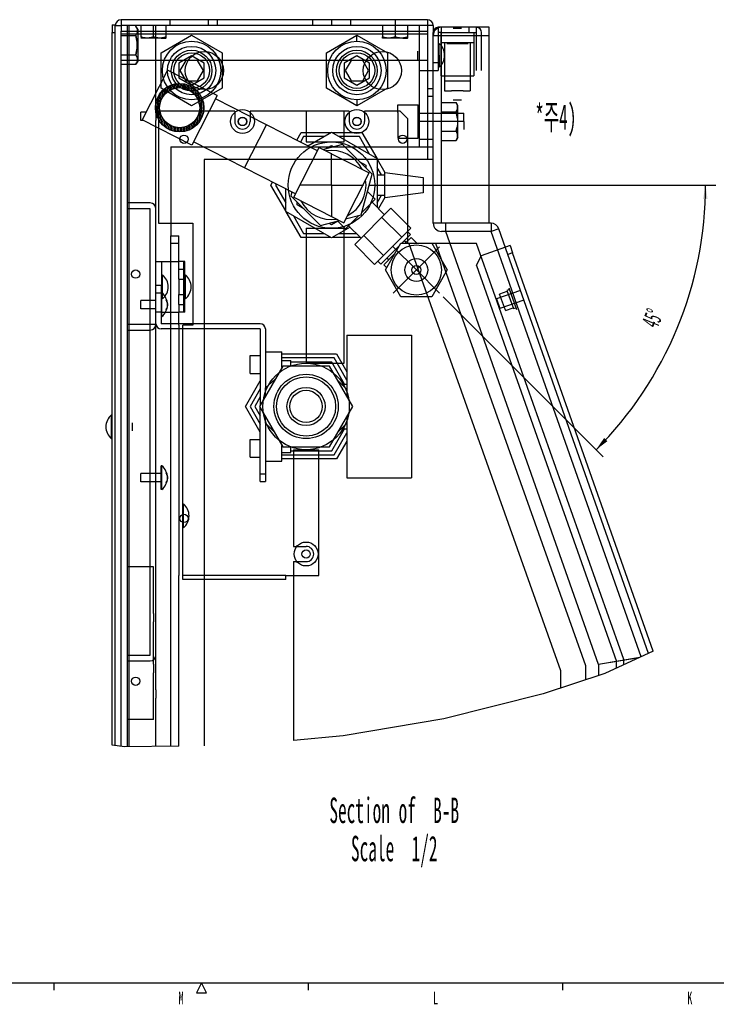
# Model space of a CAD drawing. Header units: millimetres. Extents: x 0 to 4195, y 0 to 2965.
# Tile 3 of 27: x 871 to 1556, y 29 to 996. Entities that reach past the tile are written whole.
import ezdxf

# ---------------------------------------------------------------- set-up
doc = ezdxf.new("R2010")
doc.units = ezdxf.units.MM
doc.header["$LTSCALE"] = 231.275
doc.linetypes.add('CENTER', pattern=[0.6, 0.375, -0.075, 0.075, -0.075])
doc.layers.get('0').update_dxf_attribs({"linetype": 'CONTINUOUS'})
for name, color, linetype in [('02___PRT_ALL_AXES', 7, 'CONTINUOUS'), ('06___PRT_ALL_SURFS', 7, 'CONTINUOUS'), ('7_ALL_FEATURES', 7, 'CONTINUOUS'), ('ALL_AXIS', 7, 'CONTINUOUS'), ('ALL_COSM_SKETCH', 7, 'CONTINUOUS')]:
    doc.layers.add(name, color=color, linetype=linetype)
doc.styles.get("Standard").update_dxf_attribs({"font": 'txt', "width": 0.5})
doc.styles.add('TEXTSTYLE_2', font='txt', dxfattribs={"width": 0.6})
doc.dimstyles.new('DIMSTYLE_5', dxfattribs={"dimtxt": 17.5, "dimasz": 13.8, "dimexe": 2, "dimexo": 1, "dimgap": 3.5, "dimtad": 1, "dimdec": 1, "dimlfac": 0.4, "dimdsep": 46, "dimtxsty": 'Standard', "dimblk": '_FILLED', "dimblk1": '_FILLED', "dimblk2": '_FILLED', "dimcen": 0.09, "dimadec": 3, "dimazin": 2, "dimtp": 0.5, "dimtm": 0.5, "dimtfac": 1, "dimtdec": 65535, "dimtofl": 0, "dimtmove": 0, "dimatfit": 3, "dimldrblk": '_FILLED', "dimfxl": 0, "dimtolj": 1, "dimarcsym": 0})

# ---------------------------------------------------------------- blocks, each defined once
blk = doc.blocks.new('*D15')
at = {"color": 2, "linetype": 'Continuous'}
for p, q in [((1214.13, 833.69), (1555.57, 833.69)), ((1287.55, 723.96), (1444.93, 566.58))]:
    blk.add_line(p, q, dxfattribs=at)
for start, end in [(337.5, 360), (315, 337.5)]:
    blk.add_arc((1177.81, 833.69), 367.76, start, end, dxfattribs=at)
for points in [[(1547.56, 819.85), (1545.57, 833.69), (1543.06, 819.94)], [(1445.81, 585.15), (1437.86, 573.65), (1449.05, 582.03)]]:
    blk.add_solid(points, dxfattribs=at)
at = {"color": 2, "linetype": 'Continuous', "insert": (1485.24, 706.35), "char_height": 17.5, "width": 29.1667, "attachment_point": 2, "rotation": 67.5, "line_spacing_factor": 0.9}
blk.add_mtext('45\\fgdt;{\\fgdt;~}', dxfattribs=at)
blk = doc.blocks.new('_FILLED')
at = {"color": 0, "linetype": 'ByBlock'}
blk.add_solid([(0, 0), (-1, 0.163), (-1, -0.163)], dxfattribs=at)

msp = doc.modelspace()

# ---------------------------------------------------------------- hatches: boundary and pattern name
at = {"linetype": 'Continuous'}
h = msp.add_hatch(dxfattribs=at)
h.set_pattern_fill('DEFAULT__5', color=2, scale=1.465447, angle=85, style=0, pattern_type=0)
h.set_pattern_definition([(85, (0, 0), (-1.4598703, 0.1277221), [])])
edge = h.paths.add_edge_path()
edge.add_arc((1028.5696, 909.7355), 23.8125, 333, 513)
edge.add_arc((1028.5696, 909.7355), 23.8125, 153, 333)
edge.add_arc((1028.5696, 909.7355), 19.6875, 153, 333)
edge.add_arc((1028.5696, 909.7355), 19.6875, 333, 513)

# ---------------------------------------------------------------- linework, layer by layer
at = {"color": 6, "linetype": 'Continuous'}
for p, q in [((962.3132, 991.1921), (962.3132, 983.6921)), ((962.3132, 991.1921), (965.3132, 991.1921)), ((965.3132, 984.9421), (965.3132, 991.1921)), ((992.8132, 996.1921), (971.0632, 996.1921)), ((971.0632, 990.4421), (971.0632, 984.9421)), ((976.8132, 990.4421), (971.0632, 990.4421)), ((1005.3132, 905.3171), (1005.3132, 990.4421)), ((1192.8132, 996.1921), (1012.8132, 996.1921)), ((1015.3132, 978.0864), (1015.3132, 990.4421)), ((1019.0632, 996.1921), (1019.0632, 990.4421)), ((1056.5632, 996.1921), (1056.5632, 990.4421)), ((1065.3132, 996.1921), (1065.3132, 990.4421)), ((1159.0632, 996.1921), (1159.0632, 990.4421)), ((1177.8132, 996.1921), (1177.8132, 990.4421)), ((1196.5632, 996.1921), (1196.5632, 990.4421)), ((1230.3132, 996.1921), (1212.8132, 996.1921)), ((1227.8132, 990.4421), (1227.8132, 979.2029)), ((1240.3132, 996.1921), (1240.3132, 979.2029)), ((1272.0632, 996.1921), (1250.3132, 996.1921)), ((1272.0632, 990.4421), (1264.0632, 990.4421)), ((1272.0632, 990.4421), (1272.0632, 984.6921)), ((1277.8132, 990.4421), (1277.8132, 983.6921)), ((1297.4382, 988.6921), (1282.8132, 988.6921)), ((1332.8132, 988.6921), (1305.6882, 988.6921)), ((1312.8132, 988.6921), (1312.8132, 983.6921)), ((1332.8132, 796.1921), (1332.8132, 988.6921)), ((1011.1066, 978.2139), (1009.0619, 978.0864)), ((1010.3132, 977.9421), (1015.0632, 977.9421)), ((1013.1656, 978.5873), (1011.1041, 978.2136)), ((1015.3132, 979.2029), (1013.1646, 978.587)), ((1013.1656, 978.5873), (1015.3132, 979.2029)), ((1015.3133, 978.0865), (1015.0632, 977.9421)), ((1248.6066, 978.2139), (1246.5619, 978.0864)), ((1247.8132, 977.9421), (1252.5632, 977.9421)), ((1250.6656, 978.5873), (1248.6041, 978.2136)), ((1252.8132, 979.2029), (1250.6646, 978.587)), ((1252.8133, 978.0865), (1252.5632, 977.9421)), ((1285.3132, 983.6921), (1282.8132, 983.6921)), ((1285.8132, 914.956), (1285.8132, 980.6921)), ((1317.8132, 983.6921), (1317.8132, 973.6921)), ((1317.8132, 983.6921), (1320.3132, 983.6921)), ((986.7871, 968.1286), (986.7866, 968.1246)), ((986.9523, 971.1941), (986.9523, 971.1901)), ((1283.5343, 961.1921), (1283.5343, 949.4421)), ((1034.5397, 956.1921), (971.0632, 956.1921)), ((971.0632, 952.4282), (985.5009, 952.4282)), ((1192.4382, 956.1921), (1050.6882, 956.1921)), ((1272.0632, 956.1921), (1208.5867, 956.1921)), ((1282.8132, 949.4421), (1282.8132, 946.1921)), ((1264.0632, 946.1921), (1264.0632, 871.1921)), ((1277.8132, 946.1921), (1282.8132, 946.1921)), ((1289.0632, 936.1921), (1289.0632, 926.1921)), ((1314.0632, 936.1921), (1314.0632, 926.1921)), ((1272.0632, 921.1921), (1277.8132, 921.1921)), ((1289.0632, 926.1921), (1295.8132, 926.1921)), ((1307.3132, 926.1921), (1314.0632, 926.1921)), ((1243.0632, 904.8523), (1243.0632, 912.4421)), ((1243.0632, 912.4421), (1263.0632, 912.4421)), ((1285.8132, 914.956), (1300.2509, 914.956)), ((1300.2509, 914.956), (1301.0516, 913.3433)), ((1301.5366, 911.7987), (1301.5371, 911.7967)), ((1301.7023, 910.266), (1301.7023, 910.264)), ((1152.8132, 906.1921), (1152.8132, 876.1921)), ((1195.3132, 906.1921), (1190.3132, 906.1921)), ((1245.3132, 906.1921), (1210.3132, 906.1921)), ((1263.0632, 904.1921), (1308.0632, 904.1921)), ((1301.0516, 907.1867), (1301.0512, 907.1859)), ((1301.5371, 908.7333), (1301.5366, 908.7313)), ((1308.0632, 896.1921), (1308.0632, 904.1921)), ((1005.3132, 810.4421), (1005.3132, 897.0671)), ((1252.8132, 776.1921), (1252.8132, 898.6921)), ((1243.0632, 887.5318), (1243.0632, 879.9421)), ((1300.2509, 886.8101), (1301.0516, 885.1975)), ((1301.5366, 883.6529), (1301.5371, 883.6509)), ((1301.5371, 880.5874), (1301.5366, 880.5854)), ((1301.7023, 882.1202), (1301.7023, 882.1182)), ((1019.8132, 871.1921), (1272.0632, 871.1921)), ((1152.8132, 876.1921), (1190.3132, 876.1921)), ((1243.0632, 879.9421), (1263.0632, 879.9421)), ((1264.0632, 878.6921), (1277.8132, 878.6921)), ((1285.8132, 796.1921), (1285.8132, 877.4282)), ((1285.8132, 877.4282), (1300.2509, 877.4282)), ((1301.0516, 879.0409), (1301.0512, 879.04)), ((1052.8132, 858.6921), (1052.8132, 282.6208)), ((1277.8132, 796.1921), (1277.8132, 858.6921)), ((1019.8132, 737.8171), (1019.8132, 783.6921)), ((1027.8132, 741.1921), (1027.8132, 783.6921)), ((1152.8132, 791.1921), (1152.8132, 658.6921)), ((1152.8132, 791.1921), (1190.3132, 791.1921)), ((1352.7385, 736.9501), (1334.6531, 788.1921)), ((1351.1299, 765.5447), (1342.197, 790.8546)), ((1027.8132, 776.1921), (1019.8132, 776.1921)), ((1253.9972, 776.1921), (1252.8132, 776.1921)), ((1494.0473, 375.6352), (1355.8449, 767.2088)), ((1011.0632, 758.6921), (1027.8132, 758.6921)), ((1027.8132, 751.1921), (1033.5632, 751.1921)), ((1019.8132, 562.8171), (1019.8132, 729.5671)), ((1027.8132, 716.1921), (1027.8132, 726.1921)), ((1011.0632, 708.6921), (1027.8132, 708.6921)), ((1027.8132, 696.1921), (1027.8132, 708.6921)), ((1356.6491, 712.3491), (1359.0066, 713.1812)), ((1482.1943, 370.1586), (1362.7231, 708.6604)), ((1152.8132, 658.6921), (1165.3132, 658.6921)), ((1140.3132, 573.6921), (1140.3132, 478.6921)), ((1140.3132, 573.6921), (1165.3132, 573.6921)), ((1019.8132, 512.8171), (1019.8132, 554.5671)), ((1019.8132, 282.208), (1019.8132, 504.5671)), ((1002.8132, 412.8171), (1002.8132, 458.6921)), ((1140.3132, 463.6921), (1140.3132, 288.0312)), ((1027.8132, 282.3081), (1027.8132, 449.9421)), ((1132.8132, 449.9421), (1031.5632, 449.9421)), ((1132.8132, 446.1921), (1031.5632, 446.1921)), ((1002.8132, 362.8171), (1002.8132, 404.5671)), ((1005.3132, 337.8171), (1005.3132, 371.9421)), ((1440.3132, 362.6274), (1440.3132, 351.6356)), ((1002.8132, 308.6921), (1002.8132, 354.5671)), ((1005.3132, 282.0266), (1005.3132, 329.5671))]:
    msp.add_line(p, q, dxfattribs=at)
at = {"color": 7, "linetype": 'Continuous'}
for p, q in [((965.3132, 990.4421), (971.0632, 990.4421)), ((971.0632, 996.1921), (971.0632, 990.4421)), ((976.8132, 990.4421), (976.8132, 281.6701)), ((1264.0632, 990.4421), (976.8132, 990.4421)), ((979.0632, 281.6982), (979.0632, 990.4421)), ((985.5009, 989.956), (986.3016, 988.3433)), ((986.3012, 988.3441), (985.5009, 989.956)), ((987.3132, 986.8171), (985.5009, 989.956)), ((986.3012, 988.3441), (986.7871, 986.7967)), ((986.7866, 986.7987), (986.9523, 985.264)), ((987.3132, 986.8171), (987.3132, 955.5671)), ((990.3132, 990.4421), (990.3132, 979.2029)), ((1012.8132, 996.1921), (992.8132, 996.1921)), ((1002.8132, 977.9421), (1002.8132, 990.4421)), ((1212.8132, 996.1921), (1192.8132, 996.1921)), ((1250.3132, 996.1921), (1230.3132, 996.1921)), ((1252.8132, 978.0864), (1252.8132, 990.4421)), ((1264.0632, 990.4421), (1264.0632, 946.1921)), ((1272.0632, 996.1921), (1272.0632, 990.4421)), ((1277.8132, 990.4421), (1272.0632, 990.4421)), ((1282.8132, 988.6921), (1282.8132, 949.4421)), ((1285.8132, 980.6921), (1285.8132, 988.6921)), ((1305.6882, 988.6921), (1297.4382, 988.6921)), ((1297.5632, 987.8171), (1305.5632, 987.8171)), ((1320.3132, 946.1921), (1320.3132, 988.6921)), ((962.3132, 283.5003), (962.3132, 983.6921)), ((962.3132, 983.6921), (965.3132, 983.6921)), ((965.3132, 283.039), (965.3132, 984.9421)), ((971.0632, 282.1547), (971.0632, 984.9421)), ((1272.0632, 984.6921), (971.0632, 984.6921)), ((971.0632, 982.4421), (1272.0632, 982.4421)), ((971.0632, 980.574), (985.5009, 980.574)), ((985.5009, 980.574), (986.3016, 982.1867)), ((986.7871, 983.7333), (986.3012, 982.1859)), ((986.9523, 985.266), (986.7866, 983.7313)), ((1010.3132, 977.9421), (990.5632, 977.9421)), ((1010.3132, 963.5126), (1040.3132, 980.8331)), ((1040.3132, 980.8331), (1070.3132, 963.5126)), ((1172.8132, 963.5126), (1202.8132, 980.8331)), ((1202.8132, 974.9421), (1202.8132, 980.8331)), ((1202.8132, 980.8331), (1232.8132, 963.5126)), ((1227.8132, 978.0864), (1227.8132, 979.2029)), ((1247.8132, 977.9421), (1228.0632, 977.9421)), ((1236.1066, 978.2139), (1234.0619, 978.0864)), ((1238.1656, 978.5873), (1236.1041, 978.2136)), ((1240.3132, 979.2029), (1238.1646, 978.587)), ((1240.3132, 977.9421), (1240.3132, 979.2029)), ((1272.0632, 984.6921), (1272.0632, 858.6921)), ((1277.8132, 858.6921), (1277.8132, 983.6921)), ((1277.8132, 980.6921), (1332.8132, 980.6921)), ((1285.3132, 983.6921), (1285.3132, 941.1921)), ((1285.3132, 983.6921), (1317.8132, 983.6921)), ((1325.3132, 946.1921), (1325.3132, 983.6921)), ((1283.5343, 961.1921), (1283.5343, 972.9421)), ((1285.3132, 973.6921), (1317.8132, 973.6921)), ((1289.0632, 973.6921), (1289.0632, 936.1921)), ((1291.0632, 972.8171), (1312.0632, 972.8171)), ((1314.0632, 973.6921), (1314.0632, 936.1921)), ((1317.8132, 973.6921), (1317.8132, 941.1921)), ((971.0632, 961.8101), (985.5009, 961.8101)), ((985.5009, 961.8101), (986.3016, 960.1975)), ((986.3012, 960.1983), (985.5009, 961.8101)), ((986.3012, 960.1983), (986.7871, 958.6509)), ((986.7866, 958.6529), (986.9523, 957.1182)), ((1010.3132, 928.8716), (1010.3132, 963.5126)), ((1040.3132, 960.6258), (1027.8132, 953.409)), ((1052.8132, 953.409), (1040.3132, 960.6258)), ((1070.3132, 963.5126), (1070.3132, 928.8716)), ((1172.8132, 928.8716), (1172.8132, 963.5126)), ((1202.8132, 960.6258), (1190.3132, 953.409)), ((1215.3132, 953.409), (1202.8132, 960.6258)), ((1232.8132, 963.5126), (1232.8132, 928.8716)), ((1262.8132, 957.1921), (1262.8132, 965.1921)), ((1282.8132, 961.1921), (1282.4272, 961.1921)), ((987.3132, 955.5671), (985.5009, 952.4282)), ((985.5009, 952.4282), (986.3016, 954.0409)), ((986.7871, 955.5874), (986.3012, 954.04)), ((986.9523, 957.1202), (986.7866, 955.5854)), ((1027.8132, 953.409), (1027.8132, 938.9752)), ((1034.5397, 956.1921), (1028.7662, 946.1921)), ((1050.6882, 956.1921), (1034.5397, 956.1921)), ((1051.8602, 946.1921), (1046.0867, 956.1921)), ((1052.8132, 938.9752), (1052.8132, 953.409)), ((1190.3132, 953.409), (1190.3132, 938.9752)), ((1197.0397, 956.1921), (1191.2662, 946.1921)), ((1208.5867, 956.1921), (1192.4382, 956.1921)), ((1214.3602, 946.1921), (1208.5867, 956.1921)), ((1215.3132, 938.9752), (1215.3132, 953.409)), ((1282.8132, 953.6921), (1277.8132, 953.6921)), ((1016.5516, 946.7229), (991.5822, 897.7175)), ((1065.557, 921.7534), (1016.5516, 946.7229)), ((1027.8132, 938.9752), (1040.3132, 931.7583)), ((1028.7662, 946.1921), (1034.5397, 936.1921)), ((1040.3132, 931.7583), (1052.8132, 938.9752)), ((1046.0867, 936.1921), (1051.8602, 946.1921)), ((1190.3132, 938.9752), (1202.8132, 931.7583)), ((1191.2662, 946.1921), (1197.0397, 936.1921)), ((1202.8132, 931.7583), (1215.3132, 938.9752)), ((1208.5867, 936.1921), (1214.3602, 946.1921)), ((1264.0632, 946.1921), (1277.8132, 946.1921)), ((1285.3132, 941.1921), (1317.8132, 941.1921)), ((1040.3132, 911.5511), (1010.3132, 928.8716)), ((1034.5397, 936.1921), (1046.0867, 936.1921)), ((1070.3132, 928.8716), (1040.3132, 911.5511)), ((1202.8132, 911.5511), (1172.8132, 928.8716)), ((1197.0397, 936.1921), (1208.5867, 936.1921)), ((1232.8132, 928.8716), (1202.8132, 911.5511)), ((1289.0632, 936.1921), (1314.0632, 936.1921)), ((1065.557, 921.7534), (1040.5875, 872.7481)), ((1272.0632, 928.6921), (1277.8132, 928.6921)), ((1307.3132, 926.1921), (1295.8132, 926.1921)), ((1164.1211, 867.3939), (1063.8829, 918.4678)), ((1202.8132, 917.4421), (1202.8132, 911.5511)), ((1263.0632, 879.9421), (1263.0632, 912.4421)), ((1285.8132, 877.4282), (1285.8132, 914.956)), ((1305.5632, 917.0671), (1297.5632, 917.0671)), ((1302.0632, 911.8171), (1300.2509, 914.956)), ((1302.0632, 880.5671), (1302.0632, 911.8171)), ((1005.3132, 905.3171), (1005.3132, 897.0671)), ((1007.8132, 906.1921), (1007.8132, 796.1921)), ((1082.8132, 906.1921), (1007.8132, 906.1921)), ((1082.8132, 906.1921), (1082.8132, 896.1921)), ((1097.8132, 906.1921), (1097.8132, 896.1921)), ((1190.3132, 906.1921), (1097.8132, 906.1921)), ((1190.3132, 876.1921), (1190.3132, 906.1921)), ((1195.3132, 906.1921), (1195.3132, 896.1921)), ((1210.3132, 906.1921), (1210.3132, 896.1921)), ((1243.0632, 904.8523), (1243.0632, 887.5318)), ((1252.8132, 898.6921), (1245.3132, 906.1921)), ((1285.8132, 905.574), (1300.2509, 905.574)), ((1040.5875, 872.7481), (991.5822, 897.7175)), ((1092.3807, 850.4967), (1114.002, 892.9309)), ((1308.0632, 896.1921), (1263.0632, 896.1921)), ((1301.5366, 899.2595), (1301.7023, 896.1901)), ((1301.7023, 896.1941), (1301.5366, 893.1246)), ((1308.0632, 896.1921), (1308.0632, 888.1921)), ((1143.6744, 877.812), (1148.0075, 885.3171)), ((1150.3169, 881.3171), (1147.2433, 875.9936)), ((1148.0075, 885.3171), (1177.2303, 885.3171)), ((1170.3021, 881.3171), (1150.3169, 881.3171)), ((1178.3961, 885.3171), (1207.6189, 885.3171)), ((1205.3095, 881.3171), (1185.3243, 881.3171)), ((1215.3021, 864.0094), (1205.3095, 881.3171)), ((1207.6189, 885.3171), (1222.2303, 860.0094)), ((1285.8132, 886.8101), (1300.2509, 886.8101)), ((1300.2509, 886.8101), (1301.0516, 890.0355)), ((1302.0632, 880.5671), (1300.2509, 877.4282)), ((1019.8132, 871.1921), (1019.8132, 783.6921)), ((1142.4998, 824.9597), (1042.2616, 876.0337)), ((1188.4899, 873.5381), (1169.9399, 868.5677)), ((1217.6592, 844.3688), (1188.4899, 873.5381)), ((1272.0632, 871.1921), (1277.8132, 871.1921)), ((1140.8258, 821.6741), (1165.7952, 870.6795)), ((1165.7952, 870.6795), (1214.8006, 845.71)), ((1277.8132, 858.6921), (1052.8132, 858.6921)), ((1222.8132, 858.9998), (1230.3132, 846.0094)), ((1189.8311, 796.7047), (1214.8006, 845.71)), ((1206.9825, 804.5227), (1217.6592, 844.3688)), ((1227.0323, 843.6921), (1222.8132, 850.9998)), ((1118.2018, 833.6921), (1119.8292, 836.511)), ((1132.8132, 808.3844), (1118.2018, 833.6921)), ((1123.3982, 834.6925), (1122.8206, 833.6921)), ((1122.8206, 833.6921), (1132.8132, 816.3844)), ((1138.97, 826.7583), (1137.9671, 823.0154)), ((1137.9671, 823.0154), (1167.1365, 793.846)), ((1222.8132, 816.3844), (1227.0323, 823.6921)), ((999.5632, 816.1921), (976.8132, 816.1921)), ((1140.8258, 821.6741), (1189.8311, 796.7047)), ((1230.3132, 821.3747), (1224.0548, 810.5349)), ((999.5632, 810.4421), (976.8132, 810.4421)), ((999.5632, 371.9421), (999.5632, 810.4421)), ((1005.3132, 371.9421), (1005.3132, 810.4421)), ((1148.0075, 782.0671), (1133.3961, 807.3748)), ((1140.3243, 803.3748), (1150.3169, 786.0671)), ((1191.7326, 800.4365), (1206.9825, 804.5227)), ((1236.2786, 810.8667), (1200.6385, 775.2267)), ((1236.2786, 810.8667), (1255.8124, 791.3329)), ((1007.8132, 796.1921), (1041.5632, 796.1921)), ((1041.5632, 796.1921), (1041.5632, 696.1921)), ((1167.1365, 793.846), (1185.6864, 798.8165)), ((1227.3686, 801.9567), (1246.9024, 782.4229)), ((1334.6531, 796.1921), (1277.8132, 796.1921)), ((1290.1132, 788.1921), (1290.1132, 796.1921)), ((1334.6531, 796.1921), (1334.6531, 788.1921)), ((1019.8132, 783.6921), (1027.8132, 783.6921)), ((1150.3169, 786.0671), (1170.3021, 786.0671)), ((1185.3243, 786.0671), (1202.3538, 786.0671)), ((1190.3132, 658.6921), (1190.3132, 791.1921)), ((1209.5485, 784.1367), (1229.0824, 764.6029)), ((1255.8124, 791.3329), (1220.1723, 755.6928)), ((1334.6531, 788.1921), (1285.8132, 788.1921)), ((1440.3132, 362.6274), (1290.1139, 788.1921)), ((1342.197, 790.8546), (1334.6531, 788.1921)), ((1177.2303, 782.0671), (1148.0075, 782.0671)), ((1206.3538, 782.0671), (1178.3961, 782.0671)), ((1200.6385, 775.2267), (1220.1723, 755.6928)), ((1230.9409, 750.2535), (1246.0963, 776.5035)), ((1246.0963, 776.5035), (1276.4072, 776.5035)), ((1253.9972, 776.1921), (1402.8132, 356.6849)), ((1320.3132, 776.1921), (1253.9972, 776.1921)), ((1256.0672, 782.192), (1261.7558, 776.5035)), ((1276.4072, 776.5035), (1291.5627, 750.2535)), ((1427.8132, 361.1921), (1280.3132, 776.1921)), ((1465.3132, 367.4421), (1320.3132, 776.1921)), ((1353.3487, 774.2812), (1325.059, 764.2966)), ((1353.3487, 774.2812), (1355.8449, 767.2088)), ((1320.4827, 754.728), (1325.059, 764.2966)), ((1355.8449, 767.2088), (1351.1299, 765.5447)), ((1489.4884, 373.5289), (1351.1299, 765.5447)), ((1005.3132, 758.6921), (1011.0632, 758.6921)), ((1011.0632, 708.6921), (1011.0632, 758.6921)), ((1033.5632, 758.6921), (1027.8132, 758.6921)), ((1032.7928, 708.6921), (1032.7928, 758.6921)), ((1033.5632, 708.6921), (1033.5632, 758.6921)), ((1229.3132, 755.438), (1232.2428, 752.5085)), ((1320.4827, 754.728), (1457.8132, 365.6251)), ((1011.7843, 721.9421), (1011.7843, 745.4421)), ((1034.2843, 721.9421), (1034.2843, 745.4421)), ((1246.0963, 724.0035), (1230.9409, 750.2535)), ((1291.5627, 750.2535), (1276.4072, 724.0035)), ((1019.8132, 729.5671), (1019.8132, 737.8171)), ((1027.8132, 741.1921), (1027.8132, 726.1921)), ((1027.8132, 741.1921), (1033.5632, 741.1921)), ((1362.7231, 708.6604), (1352.7385, 736.9501)), ((1027.8132, 726.1921), (1033.5632, 726.1921)), ((1363.6107, 730.1825), (1340.0359, 721.862)), ((1348.7724, 710.6296), (1343.1144, 726.6604)), ((1343.1678, 726.9444), (1350.5751, 729.5587)), ((1350.3257, 730.2654), (1356.6471, 712.3548)), ((1352.1006, 732.7482), (1359.589, 711.531)), ((1027.8132, 716.1921), (1027.8132, 708.6921)), ((1027.8132, 716.1921), (1033.5632, 716.1921)), ((1276.4072, 724.0035), (1246.0963, 724.0035)), ((1340.0359, 721.862), (1343.3641, 712.4321)), ((1366.9389, 720.7526), (1343.3641, 712.4321)), ((1011.0632, 708.6921), (1005.3132, 708.6921)), ((1033.5632, 708.6921), (1027.8132, 708.6921)), ((1348.9922, 710.442), (1356.3995, 713.0564)), ((976.8132, 696.9421), (1005.3132, 696.9421)), ((976.8132, 691.1921), (999.5632, 691.1921)), ((1027.8132, 696.1921), (1027.8132, 449.9421)), ((1031.5632, 446.1921), (1031.5632, 696.1921)), ((1041.5632, 696.1921), (1031.5632, 696.1921)), ((1192.8132, 686.1921), (1192.8132, 626.285)), ((1192.8132, 686.1921), (1256.5632, 686.1921)), ((1256.5632, 686.1921), (1256.5632, 546.1921)), ((1112.8132, 669.9421), (1129.0632, 669.9421)), ((1129.0632, 654.4309), (1129.0632, 669.9421)), ((1129.0632, 667.8171), (1182.6189, 667.8171)), ((1182.6189, 667.8171), (1192.8132, 650.16)), ((1180.3095, 663.8171), (1129.0632, 663.8171)), ((1178.0217, 659.8546), (1137.8132, 659.8546)), ((1165.3132, 658.6921), (1190.3132, 658.6921)), ((1190.6008, 638.0671), (1178.0217, 659.8546)), ((1192.8132, 642.16), (1180.3095, 663.8171)), ((1137.4297, 655.8796), (1137.7869, 656.1921)), ((1137.7869, 656.1921), (1169.3817, 656.1921)), ((1169.3817, 656.1921), (1169.6942, 655.8796)), ((1093.2018, 616.1921), (1107.8132, 641.4998)), ((1112.8132, 634.3461), (1122.2161, 642.5714)), ((1183.9674, 641.6064), (1192.8132, 632.7606)), ((1107.8132, 633.4998), (1097.8206, 616.1921)), ((1112.8132, 626.285), (1112.8132, 634.3461)), ((1187.5067, 638.0671), (1192.8132, 638.0671)), ((1107.8132, 625.5748), (1102.3961, 616.1921)), ((1107.8132, 590.8844), (1093.2018, 616.1921)), ((1097.8206, 616.1921), (1107.8132, 598.8844)), ((1102.3961, 616.1921), (1107.8132, 606.8094)), ((961.5921, 584.4421), (961.5921, 607.9421)), ((982.3132, 592.1921), (982.3132, 600.1921)), ((1112.8132, 599.6235), (1112.8132, 606.0991)), ((1192.8132, 606.0991), (1192.8132, 546.1921)), ((1121.659, 590.7777), (1112.8132, 599.6235)), ((1178.0217, 572.5296), (1190.6008, 594.3171)), ((1180.3095, 568.5671), (1192.8132, 590.2241)), ((1192.8132, 599.6235), (1183.9674, 590.7777)), ((1187.5067, 594.3171), (1192.8132, 594.3171)), ((1192.8132, 582.2241), (1182.6189, 564.5671)), ((1129.0632, 562.4421), (1129.0632, 577.9533)), ((1136.2446, 576.1921), (1135.9321, 576.5046)), ((1169.3817, 576.1921), (1136.2446, 576.1921)), ((1137.8132, 572.5296), (1178.0217, 572.5296)), ((1165.3132, 449.9421), (1165.3132, 573.6921)), ((1169.6942, 576.5046), (1169.3817, 576.1921)), ((1019.8132, 554.5671), (1019.8132, 562.8171)), ((1112.8132, 562.4421), (1129.0632, 562.4421)), ((1129.0632, 568.5671), (1180.3095, 568.5671)), ((1182.6189, 564.5671), (1129.0632, 564.5671)), ((1192.8132, 546.1921), (1256.5632, 546.1921)), ((1019.8132, 504.5671), (1019.8132, 512.8171)), ((1032.2843, 496.9421), (1032.2843, 520.4421)), ((1140.3132, 478.6921), (1152.8132, 478.6921)), ((1002.8132, 458.6921), (976.8132, 458.6921)), ((1140.3132, 463.6921), (1152.8132, 463.6921)), ((1132.8132, 449.9421), (1165.3132, 449.9421)), ((1132.8132, 446.1921), (1132.8132, 449.9421)), ((1002.8132, 412.8171), (1002.8132, 404.5671)), ((976.8132, 371.9421), (999.5632, 371.9421)), ((1480.9655, 369.5909), (1440.3132, 362.6274)), ((1480.2021, 369.2382), (1440.3132, 362.6274)), ((1494.0473, 375.6352), (1446.5586, 353.6934)), ((976.8132, 366.1921), (999.5632, 366.1921)), ((1002.8132, 362.8171), (1002.8132, 354.5671)), ((1427.8132, 347.517), (1427.8132, 361.1921)), ((1457.8132, 358.8935), (1457.8132, 365.6251)), ((1465.3132, 362.3588), (1465.3132, 367.4421)), ((1446.5586, 353.6934), (1386.0004, 333.7401)), ((1402.8132, 356.6849), (1402.8132, 339.2797)), ((1005.3132, 337.8171), (1005.3132, 329.5671)), ((1386.0004, 333.7401), (1288.1164, 309.2491)), ((1002.8132, 308.6921), (976.8132, 308.6921)), ((1288.1164, 309.2491), (1189.4505, 292.6387)), ((1189.4505, 292.6387), (1140.3132, 288.0312)), ((974.4103, 281.64), (962.3132, 283.5003)), ((1027.8132, 282.3081), (974.4103, 281.64)), ((125, 50), (4154.9999, 50))]:
    msp.add_line(p, q, dxfattribs=at)
at = {"color": 2, "linetype": 'Continuous'}
for p, q in [((905, 50), (905, 42.5)), ((1049.9999, 50), (1044.9999, 40)), ((1055, 40), (1049.9999, 50)), ((1155, 50), (1155, 42.5)), ((1405, 50), (1405, 42.5)), ((1044.9999, 40), (1055, 40))]:
    msp.add_line(p, q, dxfattribs=at)
at = {"color": 7, "linetype": 'Continuous'}
for points in [[(985.5009, 961.8101), (986.3016, 965.0355), (986.7871, 968.1286), (986.9523, 971.1941), (986.7866, 974.2595), (986.3012, 977.3503), (985.5009, 980.574)], [(1002.8132, 979.2029), (1000.6646, 978.587), (998.6041, 978.2136), (996.5619, 978.0864), (994.5198, 978.2139), (992.4607, 978.5873), (990.3132, 979.2029)], [(1227.8132, 979.2029), (1229.9617, 978.587), (1232.0223, 978.2136)], [(1234.0644, 978.0864), (1232.0198, 978.2139), (1229.9607, 978.5873), (1227.8132, 979.2029)], [(1300.2509, 905.574), (1301.0516, 907.1867), (1301.5371, 908.7333), (1301.7023, 910.266), (1301.5366, 911.7987), (1301.0512, 913.3441), (1300.2509, 914.956)], [(1301.5366, 899.2595), (1301.0512, 902.3503), (1300.2509, 905.574)], [(1300.2509, 905.574), (1301.0516, 902.3487), (1301.5371, 899.2556)], [(1301.5371, 893.1286), (1301.0512, 890.0338), (1300.2509, 886.8101)], [(1300.2509, 877.4282), (1301.0516, 879.0409), (1301.5371, 880.5874), (1301.7023, 882.1202), (1301.5366, 883.6529), (1301.0512, 885.1983), (1300.2509, 886.8101)], [(1352.7115, 731.0173), (1351.9146, 730.7829), (1351.1187, 730.5321), (1350.3257, 730.2654)], [(1352.6832, 731.0974), (1351.8985, 730.8073), (1351.1215, 730.503), (1350.354, 730.1852)]]:
    msp.add_lwpolyline(points, dxfattribs=at)
at = {"color": 6, "linetype": 'Continuous'}
for points in [[(985.5009, 980.574), (986.3016, 977.3487), (986.7871, 974.2556)], [(1002.8132, 979.2029), (1004.9617, 978.587), (1007.0223, 978.2136)], [(1009.0644, 978.0864), (1007.0198, 978.2139), (1004.9607, 978.5873), (1002.8132, 979.2029)], [(1240.3132, 979.2029), (1242.4617, 978.587), (1244.5223, 978.2136)], [(1246.5644, 978.0864), (1244.5198, 978.2139), (1242.4607, 978.5873), (1240.3132, 979.2029)], [(986.3016, 965.0355), (986.3012, 965.0338), (985.5009, 961.8101)]]:
    msp.add_lwpolyline(points, dxfattribs=at)
at = {"color": 7, "linetype": 'Continuous'}
for centre, radius in [((1040.3132, 946.1921), 28.75), ((1040.3132, 946.1921), 23.75), ((1202.8132, 946.1921), 28.75), ((1202.8132, 946.1921), 23.75), ((1040.3132, 946.1921), 20), ((1040.3132, 946.1921), 17.4999), ((1052.8132, 946.1921), 18.75), ((1202.8132, 946.1921), 20), ((1202.8132, 946.1921), 17.4999), ((1227.8132, 946.1921), 18.75), ((1028.5696, 909.7355), 23.8125), ((1028.5696, 909.7355), 19.6875), ((1090.3132, 896.1921), 11.75), ((1090.3132, 896.1921), 4.125), ((1090.3132, 896.1921), 4), ((1202.8132, 896.1921), 11.75), ((1202.8132, 896.1921), 4.125), ((1202.8132, 896.1921), 4), ((1032.8132, 878.6921), 4.125), ((1247.8132, 878.6921), 4.125), ((985.3132, 746.1921), 4.125), ((1152.8132, 616.1921), 15.875), ((1032.8132, 506.1921), 4.125), ((1152.8132, 471.1921), 11.75), ((1152.8132, 471.1921), 4.125), ((985.3132, 346.1921), 4.125)]:
    msp.add_circle(centre, radius, dxfattribs=at)
at = {"color": 6, "linetype": 'Continuous'}
for centre in [(1177.8132, 833.6921), (1152.8132, 616.1921)]:
    msp.add_circle(centre, 42.5, dxfattribs=at)
at = {"color": 7, "linetype": 'Continuous'}
for centre, radius, start, end in [((971.0632, 990.4421), 5.75, 90, 180), ((1272.0632, 990.4421), 5.75, 0, 90), ((1285.8132, 980.6921), 8, 90, 180), ((1282.8132, 983.6921), 5, 90, 180), ((1320.3132, 983.6921), 5, 0, 90), ((1090.3132, 896.1921), 7.5, 180, 360), ((1202.8132, 896.1921), 7.5, 180, 360), ((999.5632, 810.4421), 5.75, 0, 90), ((1285.8132, 796.1921), 8, 180, 270), ((1334.6531, 788.1921), 8, 19.4400348, 90), ((999.5632, 696.9421), 5.75, 270, 360), ((999.5632, 371.9421), 5.75, 270, 360)]:
    msp.add_arc(centre, radius, start, end, dxfattribs=at)
at = {"color": 6, "linetype": 'Continuous'}
for centre, radius, start, end in [((1273.8132, 961.1921), 15.25, 309.6019271, 50.3980729), ((1002.0632, 733.6921), 15.25, 309.6019271, 50.3980729), ((1024.5632, 733.6921), 15.25, 309.6019271, 50.3980729), ((971.3132, 596.1921), 15.25, 129.6019271, 230.3980729), ((1022.5632, 508.6921), 15.25, 309.6019271, 50.3980729), ((1152.8132, 471.1921), 7.5, 270, 90)]:
    msp.add_arc(centre, radius, start, end, dxfattribs=at)
at = {"layer": '02___PRT_ALL_AXES', "color": 7, "linetype": 'CENTER'}
for p, q in [((1177.8132, 833.6921), (1177.8132, 865.0046)), ((1177.8132, 833.6921), (1146.5007, 833.6921)), ((1177.8132, 833.6921), (1177.8132, 802.3796)), ((1177.8132, 833.6921), (1209.1257, 833.6921)), ((1261.2518, 750.2535), (1238.4918, 773.0135)), ((1261.2518, 750.2535), (1284.0118, 773.0135)), ((1261.2518, 750.2535), (1238.4918, 727.4935)), ((1261.2518, 750.2535), (1284.0118, 727.4935))]:
    msp.add_line(p, q, dxfattribs=at)
at = {"layer": '02___PRT_ALL_AXES', "color": 7, "linetype": 'Continuous'}
for p, q in [((1222.8132, 843.6921), (1230.3132, 843.6921)), ((1213.1445, 827.5196), (1220.7785, 819.8856)), ((1222.8132, 823.6921), (1230.3132, 823.6921)), ((1220.7784, 819.8854), (1207.556, 806.6631)), ((1217.7413, 816.8484), (1230.0007, 804.5889)), ((1191.6198, 790.7269), (1204.8422, 803.9492)), ((1183.9856, 798.3607), (1191.6197, 790.7267)), ((1194.6569, 793.764), (1206.9164, 781.5045)), ((1255.5833, 785.2436), (1246.8431, 776.5035)), ((1252.6534, 788.1738), (1255.5834, 785.2438)), ((1226.2617, 755.922), (1245.0762, 774.7365)), ((1223.3314, 758.8519), (1226.2615, 755.9218))]:
    msp.add_line(p, q, dxfattribs=at)
for centre, radius in [((1261.2518, 750.2535), 24.6875), ((1152.8132, 616.1921), 31.6)]:
    msp.add_circle(centre, radius, dxfattribs=at)
for start, end in [(27.2810381, 98.7800515), (297.2810381, 8.7800515), (207.2810381, 278.7800515)]:
    msp.add_arc((1177.8132, 833.6921), 33.9387, start, end, dxfattribs=at)
at = {"layer": '06___PRT_ALL_SURFS', "color": 6, "linetype": 'Continuous'}
for radius in [11.25, 4.375]:
    msp.add_circle((1261.2518, 750.2535), radius, dxfattribs=at)
at = {"layer": '7_ALL_FEATURES', "color": 7, "linetype": 'Continuous'}
for p, q in [((1154.5942, 872.2481), (1177.8132, 885.6536)), ((1177.8132, 885.6536), (1222.8132, 859.6728)), ((1171.3946, 868.9575), (1177.8132, 872.6632)), ((1177.8132, 872.6632), (1180.1625, 871.3068)), ((1205.1446, 856.8834), (1211.5632, 853.1777)), ((1211.5632, 853.1777), (1211.5632, 850.4649)), ((1222.8132, 859.6728), (1222.8132, 811.7765)), ((1230.3132, 821.1921), (1230.3132, 846.1921)), ((1230.3132, 846.1921), (1267.8132, 841.1921)), ((1267.8132, 841.1921), (1267.8132, 826.1921)), ((1132.8132, 807.7113), (1132.8132, 829.8953)), ((1267.8132, 826.1921), (1230.3132, 821.1921)), ((1144.0632, 814.2065), (1144.0632, 816.9193)), ((1150.4817, 810.5008), (1144.0632, 814.2065)), ((1177.8132, 781.7306), (1132.8132, 807.7113)), ((1177.8132, 794.7209), (1175.4638, 796.0773)), ((1184.0339, 798.3125), (1177.8132, 794.7209)), ((1196.1205, 792.3003), (1177.8132, 781.7306)), ((1005.3132, 697.4421), (1005.3132, 734.9421)), ((1010.3132, 734.9421), (1005.3132, 734.9421)), ((1010.3132, 727.4421), (1005.3132, 727.4421)), ((1107.8132, 692.4421), (1010.3132, 692.4421)), ((1107.8132, 692.4421), (1107.8132, 617.6248)), ((1129.8996, 655.8796), (1106.986, 616.1921)), ((1175.7268, 655.8796), (1129.8996, 655.8796)), ((1198.6404, 616.1921), (1175.7268, 655.8796)), ((1106.986, 616.1921), (1129.8996, 576.5046)), ((1107.8132, 542.4421), (1107.8132, 614.7594)), ((1175.7268, 576.5046), (1198.6404, 616.1921)), ((1129.8996, 576.5046), (1175.7268, 576.5046)), ((1107.8132, 549.9421), (1112.8132, 549.9421)), ((1107.8132, 542.4421), (1112.8132, 542.4421))]:
    msp.add_line(p, q, dxfattribs=at)
at = {"layer": '7_ALL_FEATURES', "color": 3, "linetype": 'Continuous'}
for p, q in [((1010.3132, 734.9421), (1010.3132, 697.4421)), ((1107.8132, 697.4421), (1010.3132, 697.4421)), ((1112.8132, 692.4421), (1112.8132, 634.3461)), ((1112.8132, 599.6235), (1112.8132, 542.4421))]:
    msp.add_line(p, q, dxfattribs=at)
at = {"layer": '7_ALL_FEATURES', "color": 7, "linetype": 'Continuous'}
for radius in [29.1, 18.75]:
    msp.add_circle((1152.8132, 616.1921), radius, dxfattribs=at)
msp.add_arc((1010.3132, 697.4421), 5, 180, 270, dxfattribs=at)
at = {"layer": '7_ALL_FEATURES', "color": 3, "linetype": 'Continuous'}
msp.add_arc((1107.8132, 692.4421), 5, 0, 90, dxfattribs=at)
at = {"layer": 'ALL_AXIS', "color": 7, "linetype": 'Continuous'}
for p, q in [((995.3906, 905.1921), (990.3132, 905.1921)), ((990.3132, 897.1922), (990.3132, 905.192)), ((992.6135, 897.1921), (990.3132, 897.1921)), ((1251.1136, 777.2384), (1249.3459, 779.0062)), ((1256.0672, 782.192), (1250.3787, 776.5035)), ((1240.2465, 766.3714), (1229.3132, 755.438)), ((1234.2668, 760.3916), (1232.499, 762.1594)), ((1011.0343, 727.9421), (1010.3132, 727.9421)), ((1011.0343, 704.4421), (1011.0343, 727.9421)), ((1005.3132, 720.1921), (990.3132, 720.1921)), ((990.3132, 712.1922), (990.3132, 720.192)), ((1005.3132, 712.1921), (990.3132, 712.1921)), ((1011.0343, 704.4421), (1010.3132, 704.4421)), ((1097.8132, 666.1921), (1107.8132, 666.1921)), ((1097.8132, 648.6922), (1097.8132, 666.1919)), ((1129.0632, 661.4421), (1137.8132, 661.4421)), ((1137.8132, 656.1921), (1137.8132, 661.4421)), ((1097.8132, 648.6921), (1107.8132, 648.6921)), ((1097.8132, 583.6921), (1107.8132, 583.6921)), ((1097.8132, 566.1922), (1097.8132, 583.6919)), ((1129.0632, 570.9421), (1137.8132, 570.9421)), ((1137.8132, 570.9421), (1137.8132, 576.1921)), ((1097.8132, 566.1921), (1107.8132, 566.1921)), ((1011.0343, 557.9421), (1010.3132, 557.9421)), ((1010.3132, 534.4422), (1010.3132, 557.942)), ((1011.0343, 534.4421), (1011.0343, 557.9421)), ((1010.3132, 550.1921), (990.3132, 550.1921)), ((990.3132, 542.1922), (990.3132, 550.192)), ((1010.3132, 542.1921), (990.3132, 542.1921)), ((1011.0343, 534.4421), (1010.3132, 534.4421))]:
    msp.add_line(p, q, dxfattribs=at)
for centre in [(1001.3132, 716.1921), (1001.3132, 546.1921)]:
    msp.add_arc(centre, 15.25, 309.6019271, 50.3980729, dxfattribs=at)
at = {"layer": 'ALL_COSM_SKETCH', "color": 7, "linetype": 'Continuous'}
for points in [[(1014.8357, 721.1772), (1015.3368, 720.4289), (1015.7721, 719.62), (1016.1143, 718.789), (1016.3612, 717.9413), (1016.5111, 717.0823), (1016.5632, 716.1921)], [(1016.5632, 716.1921), (1016.5182, 715.3648), (1016.3754, 714.5052), (1016.1356, 713.6565), (1015.8002, 712.8241), (1015.3716, 712.0134), (1014.8357, 711.207)], [(1014.8357, 551.1772), (1015.3368, 550.4289), (1015.7721, 549.62), (1016.1143, 548.789), (1016.3612, 547.9413), (1016.5111, 547.0823), (1016.5632, 546.1921)], [(1016.5632, 546.1921), (1016.5182, 545.3648), (1016.3754, 544.5052), (1016.1356, 543.6565), (1015.8002, 542.8241), (1015.3716, 542.0134), (1014.8357, 541.207)]]:
    msp.add_lwpolyline(points, dxfattribs=at)

# ---------------------------------------------------------------- texts
at = {"color": 2, "linetype": 'Continuous', "char_height": 25, "line_spacing_factor": 0.9}
for s, insert, width, attachment_point in [('*주4)', (1378.1014, 913.0216), 52.083333, 1), ('OUT(RED)', (1701.7955, 772.9867), 100, 3), ('Section of  B-B\\PScale  1/2', (1239.5083, 231.8289), 187.5, 2)]:
    msp.add_mtext(s, dxfattribs=dict(at, insert=insert, width=width, attachment_point=attachment_point))
at = {"color": 2, "linetype": 'Continuous', "char_height": 12.5, "width": 7.5, "attachment_point": 2, "line_spacing_factor": 0.9, "style": 'TEXTSTYLE_2'}
for s, insert in [('M', (1029.9999, 41.25)), ('L', (1279.9999, 41.25)), ('K', (1529.9999, 41.25))]:
    msp.add_mtext(s, dxfattribs=dict(at, insert=insert))

# ---------------------------------------------------------------- dimensions: what is measured, and where the dimension line sits
at = {"color": 2, "linetype": 'Continuous'}
dim = msp.add_angular_dim_2l(base=(1517.57918, 692.95639), line1=((1284.23975, 727.26551), (1286.8402, 724.66505)), line2=((1209.44807, 833.69208), (1213.12568, 833.69208)), dimstyle='DIMSTYLE_5', dxfattribs=at)
dim.commit()
dim.dimension.update_dxf_attribs({"geometry": '*D15', "text_midpoint": (1517.57918, 692.95639), "dimtype": 162})

doc.saveas('drawing.dxf')
